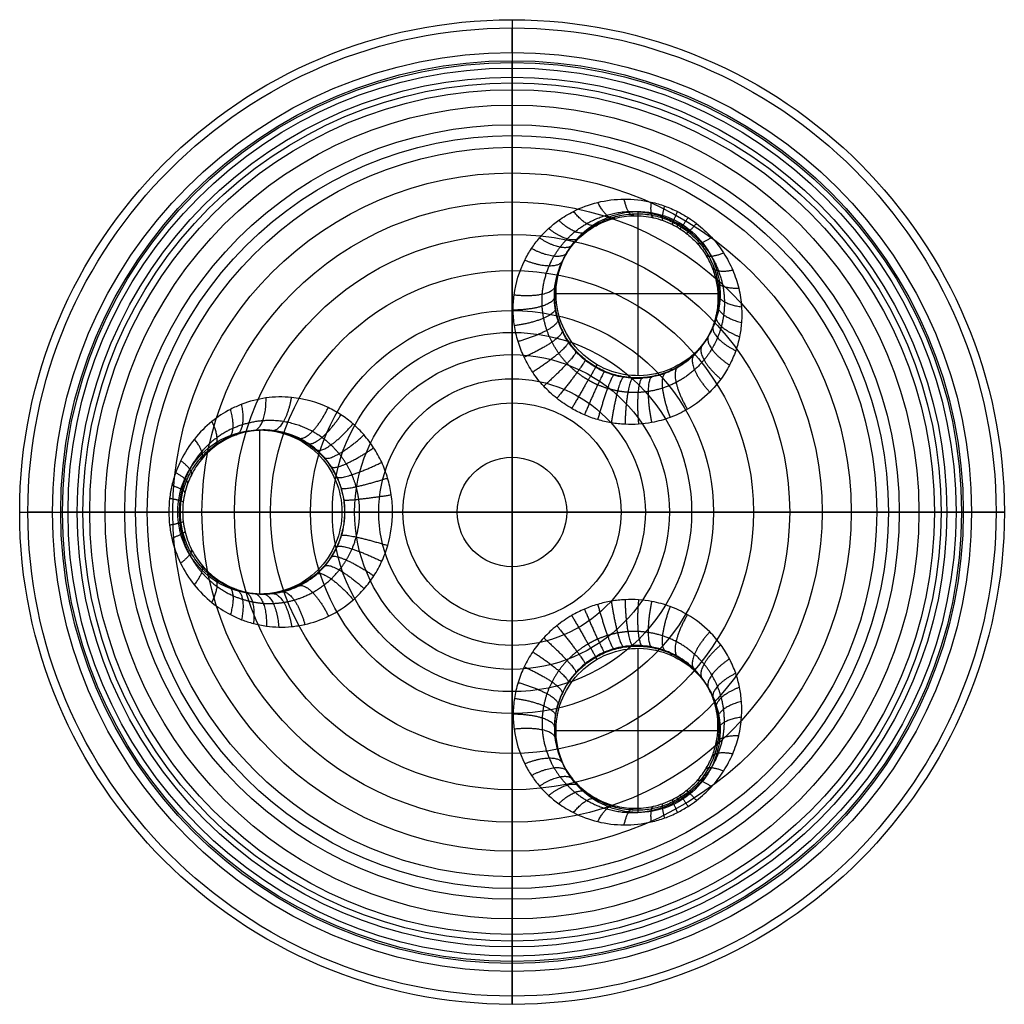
# Model space of a CAD drawing. Header units: millimetres. Extents: x 777 to 897, y -1860 to -1740.
import ezdxf

# ---------------------------------------------------------------- set-up
doc = ezdxf.new("R2010")
doc.units = ezdxf.units.MM
doc.header["$MEASUREMENT"] = 0
doc.layers.add('Default', color=7, linetype='Continuous', true_color=0x000000)

msp = doc.modelspace()

# ---------------------------------------------------------------- linework, layer by layer
at = {"layer": 'Default'}
for p, q in [((836.52, -1743.51, 90), (836.52, -1740.51, 90)), ((851.88, -1782.89), (851.88, -1762.89)), ((841.88, -1772.89), (861.88, -1772.89)), ((805.79, -1809.51), (805.79, -1789.51)), ((780.52, -1799.51, 90), (777.52, -1799.51, 90)), ((795.79, -1799.51), (815.79, -1799.51)), ((892.51, -1799.51, 90), (895.51, -1799.51, 90)), ((851.88, -1836.12), (851.88, -1816.12)), ((841.88, -1826.12), (861.88, -1826.12)), ((836.52, -1855.5, 90), (836.52, -1858.5, 90))]:
    msp.add_line(p, q, dxfattribs=at)
for centre, radius in [((836.52, -1799.51, 88.99), 60), ((836.52, -1799.51, 90), 59), ((836.52, -1799.51, 90), 56), ((836.52, -1799.51, 89.01), 55), ((836.52, -1799.51, 82.44), 54.78), ((836.52, -1799.51, 75.42), 54.11), ((836.52, -1799.51, 68.95), 53), ((836.52, -1799.51, 65.98), 52.3), ((836.52, -1799.51, 63.03), 51.47), ((836.52, -1799.51, 57.81), 49.59), ((836.52, -1799.51, 52.81), 47.19), ((836.52, -1799.51, 50.61), 45.88), ((836.52, -1799.51, 48.48), 44.45), ((836.52, -1799.51, 44.64), 41.33), ((836.52, -1799.51, 41.26), 37.79), ((836.52, -1799.51, 38.33), 33.84), ((836.52, -1799.51, 35.83), 29.43), ((836.52, -1799.51, 33.77), 24.55), ((836.52, -1799.51, 32.88), 21.89), ((836.52, -1799.51, 32.14), 19.18), ((836.52, -1799.51, 31.48), 16.25), ((836.52, -1799.51, 30.96), 13.3), ((836.52, -1799.51, 30.22), 6.67)]:
    msp.add_circle(centre, radius, dxfattribs=at)
at = {"layer": 'Default', "extrusion": (1, -4.59177e-41, -5.04871e-29)}
msp.add_arc((-1740.51, 89, 836.52), 1, 359.5854, 90, dxfattribs=at)
at = {"layer": 'Default', "extrusion": (1, -8.99491e-13, 1.36424e-12)}
msp.add_arc((-1743.51, 89, 836.52), 1, 90, 179.5788, dxfattribs=at)
at = {"layer": 'Default', "extrusion": (-1.27676e-15, 1, 1.20946e-15)}
msp.add_arc((-777.52, 89, -1799.51), 1, 359.5854, 90, dxfattribs=at)
at = {"layer": 'Default', "extrusion": (9.00593e-13, 1, 1.3654e-12)}
msp.add_arc((-780.52, 89, -1799.51), 1, 90, 179.5788, dxfattribs=at)
at = {"layer": 'Default', "extrusion": (8.99491e-13, 1, -1.36424e-12)}
msp.add_arc((-892.51, 89, -1799.51), 1, 0.4212, 90, dxfattribs=at)
at = {"layer": 'Default', "extrusion": (4.59177e-41, 1, 5.04871e-29)}
msp.add_arc((-895.51, 89, -1799.51), 1, 90, 180.4146, dxfattribs=at)
at = {"layer": 'Default', "extrusion": (1, -8.99491e-13, -1.36424e-12)}
msp.add_arc((-1855.5, 89, 836.52), 1, 0.4212, 90, dxfattribs=at)
at = {"layer": 'Default', "extrusion": (1, -4.59177e-41, 5.04871e-29)}
msp.add_arc((-1858.5, 89, 836.52), 1, 90, 180.4146, dxfattribs=at)
at = {"layer": 'Default'}
for points in [[(836.52, -1739.51, 88.99), (836.52, -1739.97, 25), (836.52, -1799.51, 25)], [(856.89, -1764.23), (856.74, -1764.49, 17.15), (856.59, -1764.75, 34.3)], [(843.22, -1767.89), (843.11, -1768.09, 13.41), (842.99, -1768.3, 26.83)], [(860.54, -1777.89), (860.43, -1778.09, 13.41), (860.31, -1778.3, 26.83)], [(846.88, -1781.55), (846.79, -1781.71, 10.62), (846.7, -1781.87, 21.25)], [(805.79, -1789.51), (806.02, -1789.51, 13.41), (806.26, -1789.51, 26.83)], [(776.52, -1799.51, 88.99), (776.78, -1799.51, 53.99), (794.7, -1799.51, 38.14)], [(795.79, -1799.51), (796.08, -1799.51, 17.15), (796.38, -1799.51, 34.3)], [(815.79, -1799.51), (815.97, -1799.51, 10.62), (816.16, -1799.51, 21.25)], [(821.96, -1799.51, 26.09), (828.73, -1799.51, 25), (836.52, -1799.51, 25)], [(836.52, -1859.5, 88.99), (836.52, -1859.04, 25), (836.52, -1799.51, 25)], [(896.51, -1799.51, 88.99), (896.05, -1799.51, 25), (836.52, -1799.51, 25)], [(805.79, -1809.51), (806.02, -1809.51, 13.41), (806.26, -1809.51, 26.83)], [(846.88, -1817.46), (846.79, -1817.3, 10.62), (846.7, -1817.14, 21.25)], [(860.54, -1821.12), (860.43, -1820.92, 13.41), (860.31, -1820.71, 26.83)], [(843.22, -1831.12), (843.11, -1830.92, 13.41), (842.99, -1830.71, 26.83)], [(856.89, -1834.78), (856.74, -1834.52, 17.15), (856.59, -1834.26, 34.3)]]:
    msp.add_open_spline(points, degree=2, dxfattribs=at)
for points, knots in [([(836.52, -1799.51, 30), (836.52, -1797.28, 30), (836.52, -1792.83, 30.14), (836.52, -1787.41, 30.72), (836.52, -1783.25, 31.46), (836.52, -1780.38, 32.1), (836.52, -1777.61, 32.86), (836.52, -1774.16, 34), (836.52, -1770.1, 35.71), (836.52, -1765.65, 38.22), (836.52, -1761.65, 41.18), (836.52, -1758.09, 44.59), (836.52, -1755.47, 47.8), (836.52, -1753.6, 50.59), (836.52, -1751.79, 53.66), (836.52, -1749.82, 57.78), (836.52, -1748.24, 62.23), (836.52, -1747.18, 65.97), (836.52, -1746.22, 70.09), (836.52, -1745.3, 75.57), (836.52, -1744.67, 82.27), (836.52, -1744.52, 86.82), (836.52, -1744.51, 89.01)], [987.750298, 987.750298, 987.750298, 987.750298, 994.422643, 1001.095254, 1004.094755, 1007.094257, 1009.903318, 1012.712378, 1018.014872, 1023.083656, 1028.011195, 1032.90078, 1037.857817, 1040.42002, 1042.982222, 1048.532577, 1054.082932, 1057.140667, 1060.198403, 1066.761086, 1073.811151, 1080.386995, 1080.386995, 1080.386995, 1080.386995]), ([(843.8, -1786.89, 26.09), (844.3, -1787.18, 26.09), (845.33, -1787.7, 26.12), (846.95, -1788.28, 26.22), (848.62, -1788.67, 26.38), (850.29, -1788.85, 26.61), (851.94, -1788.84, 26.89), (853.8, -1788.6, 27.29), (855.83, -1788.04, 27.82), (858.3, -1786.87, 28.66), (860.38, -1785.26, 29.62), (862.01, -1783.35, 30.64), (863.06, -1781.65, 31.51), (863.81, -1779.9, 32.35), (864.28, -1778.16, 33.17), (864.53, -1776.37, 33.98), (864.53, -1774.38, 34.84), (864.21, -1772.22, 35.72), (863.48, -1770.01, 36.56), (862.37, -1767.9, 37.26), (860.88, -1765.97, 37.79), (859.36, -1764.57, 38.05), (857.94, -1763.57, 38.14), (856.64, -1762.83, 38.14), (855.14, -1762.19, 38.02), (852.95, -1761.54, 37.72), (850.16, -1761.24, 37.07), (846.93, -1761.66, 35.99), (844.27, -1762.64, 34.85), (842.33, -1763.83, 33.86), (840.96, -1764.94, 33.07), (839.84, -1766.09, 32.34), (838.86, -1767.39, 31.62), (837.58, -1769.6, 30.5), (836.79, -1772.15, 29.44), (836.62, -1774.91, 28.48), (836.78, -1776.81, 27.89), (837.21, -1778.75, 27.37), (837.95, -1780.66, 26.92), (839, -1782.5, 26.56), (840.34, -1784.2, 26.29), (841.94, -1785.69, 26.13), (843.16, -1786.52, 26.09), (843.8, -1786.89, 26.09)], [0, 0, 0, 0, 1.826849, 3.646242, 5.461385, 7.265301, 9.050281, 10.819235, 13.423351, 16.048586, 20.053438, 22.515929, 24.92037, 27.201257, 29.325044, 31.417086, 33.704967, 36.407871, 39.090879, 41.769648, 44.455626, 47.149539, 48.49587, 50.095301, 51.953669, 53.809577, 57.524129, 61.231127, 64.938493, 67.44469, 69.349599, 71.281345, 73.224317, 75.189328, 80.427132, 82.538517, 84.699897, 86.914681, 89.161492, 91.446711, 93.755888, 96.074079, 98.407789, 98.407789, 98.407789, 98.407789]), ([(846.7, -1781.87, 21.25), (847.05, -1782.08, 21.25), (847.78, -1782.44, 21.27), (848.92, -1782.85, 21.37), (850.09, -1783.11, 21.54), (851.28, -1783.24, 21.78), (852.45, -1783.22, 22.08), (853.78, -1783.05, 22.5), (855.24, -1782.64, 23.07), (857.01, -1781.8, 23.96), (858.53, -1780.64, 24.99), (859.72, -1779.26, 26.09), (860.5, -1778.03, 27.03), (861.06, -1776.77, 27.95), (861.42, -1775.51, 28.84), (861.62, -1774.21, 29.73), (861.64, -1772.77, 30.67), (861.42, -1771.21, 31.64), (860.91, -1769.61, 32.56), (860.13, -1768.08, 33.34), (859.07, -1766.68, 33.92), (857.97, -1765.67, 34.21), (856.95, -1764.95, 34.31), (856.02, -1764.42, 34.31), (854.93, -1763.96, 34.18), (853.36, -1763.5, 33.84), (851.35, -1763.3, 33.13), (849.02, -1763.62, 31.94), (847.11, -1764.36, 30.69), (845.72, -1765.23, 29.6), (844.73, -1766.06, 28.74), (843.93, -1766.9, 27.94), (843.23, -1767.85, 27.15), (842.32, -1769.47, 25.94), (841.76, -1771.33, 24.79), (841.65, -1773.32, 23.77), (841.75, -1774.69, 23.15), (842.07, -1776.08, 22.59), (842.59, -1777.46, 22.11), (843.32, -1778.76, 21.73), (844.27, -1779.97, 21.45), (845.39, -1781.03, 21.28), (846.25, -1781.61, 21.25), (846.7, -1781.87, 21.25)], [0, 0, 0, 0, 1.826849, 3.646242, 5.461385, 7.265301, 9.050281, 10.819235, 13.423351, 16.048586, 20.053438, 22.515929, 24.92037, 27.201257, 29.325044, 31.417086, 33.704967, 36.407871, 39.090879, 41.769648, 44.455626, 47.149539, 48.49587, 50.095301, 51.953669, 53.809577, 57.524129, 61.231127, 64.938493, 67.44469, 69.349599, 71.281345, 73.224317, 75.189328, 80.427132, 82.538517, 84.699897, 86.914681, 89.161492, 91.446711, 93.755888, 96.074079, 98.407789, 98.407789, 98.407789, 98.407789]), ([(846.88, -1781.55), (848.02, -1782.21), (849.28, -1782.64), (851.88, -1782.98), (853.2, -1782.89), (855.74, -1782.21), (856.93, -1781.62), (859.01, -1780.03), (859.89, -1779.03), (860.54, -1777.89), (861.2, -1776.75), (861.63, -1775.5), (861.97, -1772.89), (861.88, -1771.57), (861.2, -1769.03), (860.62, -1767.84), (859.02, -1765.76), (858.02, -1764.89), (856.89, -1764.23), (855.75, -1763.57), (854.49, -1763.15), (851.89, -1762.8), (850.56, -1762.89), (848.03, -1763.57), (846.84, -1764.16), (844.75, -1765.76), (843.88, -1766.75), (843.22, -1767.89), (842.57, -1769.03), (842.14, -1770.28), (841.8, -1772.89), (841.88, -1774.21), (842.56, -1776.75), (843.15, -1777.94), (844.75, -1780.02), (845.75, -1780.9), (846.88, -1781.55)], [0, 0, 0, 0, 3.952616, 3.952616, 7.905222, 7.905222, 11.857763, 11.857763, 15.810295, 15.810295, 15.810295, 19.762827, 19.762827, 23.715369, 23.715369, 27.667975, 27.667975, 31.62059, 31.62059, 31.62059, 35.573206, 35.573206, 39.525812, 39.525812, 43.478354, 43.478354, 47.430885, 47.430885, 47.430885, 51.383417, 51.383417, 55.335959, 55.335959, 59.288565, 59.288565, 63.24118, 63.24118, 63.24118, 63.24118]), ([(821.96, -1799.51, 26.09), (821.96, -1798.8, 26.09), (821.85, -1797.4, 26.13), (821.41, -1795.36, 26.27), (820.68, -1793.43, 26.51), (819.7, -1791.66, 26.84), (818.52, -1790.09, 27.26), (817.17, -1788.74, 27.74), (815.7, -1787.63, 28.28), (813.26, -1786.26, 29.21), (810.14, -1785.41, 30.47), (806.53, -1785.49, 32.05), (804.05, -1786.14, 33.21), (801.84, -1787.13, 34.29), (799.82, -1788.44, 35.31), (797.73, -1790.53, 36.42), (796.33, -1792.73, 37.21), (795.5, -1794.7, 37.67), (795.04, -1796.25, 37.94), (794.76, -1797.86, 38.1), (794.7, -1798.96, 38.14), (794.7, -1799.51, 38.14)], [0, 0, 0, 0, 2.222991, 4.4316, 6.631536, 8.814212, 10.961264, 13.078058, 15.155125, 17.181503, 22.650082, 26.382402, 30.059143, 31.861991, 35.064291, 38.587577, 42.118148, 43.888294, 45.65946, 47.426075, 49.203887, 49.203887, 49.203887, 49.203887]), ([(815.79, -1799.51), (815.79, -1798.19), (815.53, -1796.89), (814.52, -1794.46), (813.79, -1793.36), (811.93, -1791.51), (810.83, -1790.77), (808.4, -1789.76), (807.1, -1789.51), (805.79, -1789.51), (804.47, -1789.51), (803.17, -1789.76), (800.75, -1790.77), (799.64, -1791.51), (797.79, -1793.36), (797.05, -1794.46), (796.04, -1796.89), (795.79, -1798.19), (795.79, -1799.51), (795.79, -1800.82), (796.04, -1802.12), (797.05, -1804.55), (797.79, -1805.65), (799.64, -1807.51), (800.75, -1808.24), (803.17, -1809.25), (804.47, -1809.51), (805.79, -1809.51), (807.1, -1809.51), (808.4, -1809.25), (810.83, -1808.24), (811.93, -1807.51), (813.79, -1805.65), (814.52, -1804.55), (815.53, -1802.12), (815.79, -1800.82), (815.79, -1799.51)], [0, 0, 0, 0, 3.952615, 3.952615, 7.905221, 7.905221, 11.857762, 11.857762, 15.810294, 15.810294, 15.810294, 19.762826, 19.762826, 23.715368, 23.715368, 27.667974, 27.667974, 31.620589, 31.620589, 31.620589, 35.573205, 35.573205, 39.525811, 39.525811, 43.478353, 43.478353, 47.430884, 47.430884, 47.430884, 51.383416, 51.383416, 55.335958, 55.335958, 59.288564, 59.288564, 63.24118, 63.24118, 63.24118, 63.24118]), ([(816.16, -1799.51, 21.25), (816.16, -1799.01, 21.25), (816.09, -1798.03, 21.28), (815.76, -1796.59, 21.43), (815.24, -1795.23, 21.69), (814.54, -1793.97, 22.03), (813.69, -1792.86, 22.47), (812.72, -1791.89, 22.98), (811.66, -1791.1, 23.56), (809.91, -1790.1, 24.55), (807.65, -1789.47, 25.91), (805.02, -1789.5, 27.63), (803.21, -1789.94, 28.9), (801.6, -1790.64, 30.07), (800.13, -1791.57, 31.19), (798.6, -1793.06, 32.42), (797.57, -1794.64, 33.28), (796.97, -1796.05, 33.8), (796.64, -1797.16, 34.08), (796.43, -1798.32, 34.26), (796.38, -1799.11, 34.3), (796.38, -1799.51, 34.3)], [0, 0, 0, 0, 2.222991, 4.4316, 6.631536, 8.814212, 10.961264, 13.078058, 15.155125, 17.181503, 22.650082, 26.382402, 30.059143, 31.861991, 35.064291, 38.587577, 42.118148, 43.888294, 45.65946, 47.426075, 49.203887, 49.203887, 49.203887, 49.203887]), ([(836.52, -1799.51, 30), (834.29, -1799.51, 30), (829.85, -1799.51, 30.14), (824.42, -1799.51, 30.72), (820.26, -1799.51, 31.46), (817.4, -1799.51, 32.1), (814.63, -1799.51, 32.86), (811.17, -1799.51, 34), (807.11, -1799.51, 35.71), (802.66, -1799.51, 38.22), (798.67, -1799.51, 41.18), (795.1, -1799.51, 44.59), (792.49, -1799.51, 47.8), (790.61, -1799.51, 50.59), (788.8, -1799.51, 53.66), (786.84, -1799.51, 57.78), (785.25, -1799.51, 62.23), (784.2, -1799.51, 65.97), (783.23, -1799.51, 70.09), (782.31, -1799.51, 75.57), (781.68, -1799.51, 82.27), (781.54, -1799.51, 86.82), (781.52, -1799.51, 89.01)], [987.750298, 987.750298, 987.750298, 987.750298, 994.422643, 1001.095254, 1004.094755, 1007.094257, 1009.903318, 1012.712378, 1018.014872, 1023.083656, 1028.011195, 1032.90078, 1037.857817, 1040.42002, 1042.982222, 1048.532577, 1054.082932, 1057.140667, 1060.198403, 1066.761086, 1073.811151, 1080.386995, 1080.386995, 1080.386995, 1080.386995]), ([(794.7, -1799.51, 38.14), (794.7, -1800.04, 38.14), (794.76, -1801.12, 38.1), (795.12, -1803.26, 37.89), (796.03, -1805.8, 37.37), (797.71, -1808.45, 36.44), (799.8, -1810.55, 35.32), (801.82, -1811.87, 34.3), (803.56, -1812.66, 33.45), (805.03, -1813.13, 32.75), (806.55, -1813.43, 32.06), (808.12, -1813.56, 31.36), (809.68, -1813.5, 30.69), (811.74, -1813.17, 29.83), (814.35, -1812.26, 28.79), (816.77, -1810.67, 27.88), (818.55, -1808.88, 27.24), (819.73, -1807.31, 26.84), (820.7, -1805.53, 26.51), (821.66, -1802.97, 26.19), (821.96, -1800.89, 26.09), (821.96, -1799.51, 26.09)], [0, 0, 0, 0, 1.73357, 3.500267, 7.041624, 10.57205, 14.095446, 17.319484, 19.12208, 20.947099, 22.90284, 24.694598, 26.577554, 28.4956, 32.072546, 36.178425, 38.295918, 40.443796, 42.627283, 44.827377, 49.203886, 49.203886, 49.203886, 49.203886]), ([(796.38, -1799.51, 34.3), (796.38, -1799.89, 34.3), (796.43, -1800.67, 34.27), (796.7, -1802.21, 34.03), (797.35, -1804.03, 33.46), (798.58, -1805.93, 32.43), (800.11, -1807.43, 31.21), (801.59, -1808.36, 30.08), (802.86, -1808.92, 29.16), (803.93, -1809.25, 28.39), (805.04, -1809.45, 27.63), (806.17, -1809.53, 26.87), (807.31, -1809.47, 26.14), (808.8, -1809.22, 25.21), (810.69, -1808.55, 24.1), (812.44, -1807.4, 23.13), (813.72, -1806.13, 22.46), (814.56, -1805.01, 22.02), (815.26, -1803.75, 21.68), (815.95, -1801.94, 21.35), (816.16, -1800.48, 21.25), (816.16, -1799.51, 21.25)], [0, 0, 0, 0, 1.73357, 3.500267, 7.041624, 10.57205, 14.095446, 17.319485, 19.12208, 20.9471, 22.90284, 24.694599, 26.577554, 28.4956, 32.072547, 36.178425, 38.295919, 40.443797, 42.627284, 44.827378, 49.203886, 49.203886, 49.203886, 49.203886]), ([(836.52, -1799.51, 30), (836.52, -1801.73, 30), (836.52, -1806.18, 30.14), (836.52, -1811.6, 30.72), (836.52, -1815.76, 31.46), (836.52, -1818.63, 32.1), (836.52, -1821.4, 32.86), (836.52, -1824.86, 34), (836.52, -1828.91, 35.71), (836.52, -1833.36, 38.22), (836.52, -1837.36, 41.18), (836.52, -1840.92, 44.59), (836.52, -1843.54, 47.8), (836.52, -1845.41, 50.59), (836.52, -1847.22, 53.66), (836.52, -1849.19, 57.78), (836.52, -1850.77, 62.23), (836.52, -1851.83, 65.97), (836.52, -1852.79, 70.09), (836.52, -1853.71, 75.57), (836.52, -1854.34, 82.27), (836.52, -1854.49, 86.82), (836.52, -1854.5, 89.01)], [987.750298, 987.750298, 987.750298, 987.750298, 994.422643, 1001.095254, 1004.094755, 1007.094257, 1009.903318, 1012.712378, 1018.014872, 1023.083656, 1028.011195, 1032.90078, 1037.857817, 1040.42002, 1042.982222, 1048.532577, 1054.082932, 1057.140667, 1060.198403, 1066.761086, 1073.811151, 1080.386995, 1080.386995, 1080.386995, 1080.386995]), ([(836.52, -1799.51, 30), (838.74, -1799.51, 30), (843.19, -1799.51, 30.14), (848.61, -1799.51, 30.72), (852.77, -1799.51, 31.46), (855.64, -1799.51, 32.1), (858.41, -1799.51, 32.86), (861.87, -1799.51, 34), (865.92, -1799.51, 35.71), (870.37, -1799.51, 38.22), (874.37, -1799.51, 41.18), (877.94, -1799.51, 44.59), (880.55, -1799.51, 47.8), (882.42, -1799.51, 50.59), (884.23, -1799.51, 53.66), (886.2, -1799.51, 57.78), (887.79, -1799.51, 62.23), (888.84, -1799.51, 65.97), (889.81, -1799.51, 70.09), (890.73, -1799.51, 75.57), (891.35, -1799.51, 82.27), (891.5, -1799.51, 86.82), (891.51, -1799.51, 89.01)], [987.750298, 987.750298, 987.750298, 987.750298, 994.422643, 1001.095254, 1004.094755, 1007.094257, 1009.903318, 1012.712378, 1018.014872, 1023.083656, 1028.011195, 1032.90078, 1037.857817, 1040.42002, 1042.982222, 1048.532577, 1054.082932, 1057.140667, 1060.198403, 1066.761086, 1073.811151, 1080.386995, 1080.386995, 1080.386995, 1080.386995]), ([(843.8, -1812.12, 26.09), (844.3, -1811.83, 26.09), (845.33, -1811.31, 26.12), (846.95, -1810.73, 26.22), (848.62, -1810.34, 26.38), (850.29, -1810.16, 26.61), (851.94, -1810.18, 26.89), (853.8, -1810.41, 27.29), (855.83, -1810.97, 27.82), (858.3, -1812.14, 28.66), (860.38, -1813.75, 29.62), (862.01, -1815.66, 30.64), (863.06, -1817.36, 31.51), (863.81, -1819.11, 32.35), (864.28, -1820.85, 33.17), (864.53, -1822.64, 33.98), (864.53, -1824.63, 34.84), (864.21, -1826.79, 35.72), (863.48, -1829, 36.56), (862.37, -1831.11, 37.26), (860.88, -1833.04, 37.79), (859.36, -1834.44, 38.05), (857.94, -1835.44, 38.14), (856.64, -1836.18, 38.14), (855.14, -1836.83, 38.02), (852.95, -1837.47, 37.72), (850.16, -1837.77, 37.07), (846.93, -1837.35, 35.99), (844.27, -1836.37, 34.85), (842.33, -1835.18, 33.86), (840.96, -1834.07, 33.07), (839.84, -1832.92, 32.34), (838.86, -1831.62, 31.62), (837.58, -1829.41, 30.5), (836.79, -1826.86, 29.44), (836.62, -1824.1, 28.48), (836.78, -1822.2, 27.89), (837.21, -1820.26, 27.37), (837.95, -1818.35, 26.92), (839, -1816.51, 26.56), (840.34, -1814.82, 26.29), (841.94, -1813.32, 26.13), (843.16, -1812.49, 26.09), (843.8, -1812.12, 26.09)], [0, 0, 0, 0, 1.826849, 3.646241, 5.461382, 7.265297, 9.050275, 10.819229, 13.423346, 16.048582, 20.053437, 22.515929, 24.920372, 27.20126, 29.325049, 31.417094, 33.704976, 36.407879, 39.090885, 41.769653, 44.45563, 47.149542, 48.495873, 50.095303, 51.953671, 53.809579, 57.524131, 61.23113, 64.938495, 67.444692, 69.349601, 71.281348, 73.22432, 75.189331, 80.427135, 82.538521, 84.6999, 86.914685, 89.161496, 91.446715, 93.755893, 96.074084, 98.407794, 98.407794, 98.407794, 98.407794]), ([(846.7, -1817.14, 21.25), (847.05, -1816.93, 21.25), (847.78, -1816.57, 21.27), (848.92, -1816.16, 21.37), (850.09, -1815.9, 21.54), (851.28, -1815.77, 21.78), (852.45, -1815.79, 22.08), (853.78, -1815.97, 22.5), (855.24, -1816.37, 23.07), (857.01, -1817.21, 23.96), (858.53, -1818.37, 24.99), (859.72, -1819.75, 26.09), (860.5, -1820.98, 27.03), (861.06, -1822.24, 27.95), (861.42, -1823.5, 28.84), (861.62, -1824.8, 29.73), (861.64, -1826.24, 30.67), (861.42, -1827.8, 31.64), (860.91, -1829.4, 32.56), (860.13, -1830.93, 33.34), (859.07, -1832.33, 33.92), (857.97, -1833.34, 34.21), (856.95, -1834.06, 34.31), (856.02, -1834.59, 34.31), (854.93, -1835.05, 34.18), (853.36, -1835.51, 33.84), (851.35, -1835.71, 33.13), (849.02, -1835.39, 31.94), (847.11, -1834.65, 30.69), (845.72, -1833.78, 29.6), (844.73, -1832.95, 28.74), (843.93, -1832.11, 27.94), (843.23, -1831.16, 27.15), (842.32, -1829.54, 25.94), (841.76, -1827.68, 24.79), (841.65, -1825.69, 23.77), (841.75, -1824.32, 23.15), (842.07, -1822.93, 22.59), (842.59, -1821.56, 22.11), (843.32, -1820.25, 21.73), (844.27, -1819.04, 21.45), (845.39, -1817.98, 21.28), (846.25, -1817.4, 21.25), (846.7, -1817.14, 21.25)], [0, 0, 0, 0, 1.826849, 3.646241, 5.461382, 7.265297, 9.050275, 10.819229, 13.423346, 16.048582, 20.053437, 22.515929, 24.920372, 27.20126, 29.325049, 31.417094, 33.704976, 36.407879, 39.090885, 41.769653, 44.45563, 47.149542, 48.495873, 50.095303, 51.953671, 53.809579, 57.524131, 61.23113, 64.938495, 67.444692, 69.349601, 71.281348, 73.22432, 75.189331, 80.427135, 82.538521, 84.6999, 86.914685, 89.161496, 91.446715, 93.755893, 96.074084, 98.407794, 98.407794, 98.407794, 98.407794]), ([(846.88, -1817.46), (845.75, -1818.11), (844.75, -1818.99), (843.15, -1821.07), (842.56, -1822.26), (841.88, -1824.8), (841.8, -1826.12), (842.14, -1828.73), (842.57, -1829.98), (843.22, -1831.12), (843.88, -1832.26), (844.75, -1833.25), (846.84, -1834.85), (848.03, -1835.44), (850.56, -1836.12), (851.89, -1836.21), (854.49, -1835.86), (855.75, -1835.44), (856.89, -1834.78), (858.02, -1834.12), (859.02, -1833.25), (860.62, -1831.17), (861.2, -1829.98), (861.88, -1827.44), (861.97, -1826.12), (861.63, -1823.51), (861.2, -1822.26), (860.54, -1821.12), (859.89, -1819.98), (859.01, -1818.99), (856.93, -1817.39), (855.74, -1816.8), (853.2, -1816.12), (851.88, -1816.03), (849.28, -1816.38), (848.02, -1816.8), (846.88, -1817.46)], [0, 0, 0, 0, 3.952616, 3.952616, 7.905222, 7.905222, 11.857763, 11.857763, 15.810295, 15.810295, 15.810295, 19.762827, 19.762827, 23.715368, 23.715368, 27.667974, 27.667974, 31.62059, 31.62059, 31.62059, 35.573205, 35.573205, 39.525811, 39.525811, 43.478353, 43.478353, 47.430885, 47.430885, 47.430885, 51.383417, 51.383417, 55.335958, 55.335958, 59.288564, 59.288564, 63.24118, 63.24118, 63.24118, 63.24118])]:
    msp.add_open_spline(points, degree=3, knots=knots, dxfattribs=at)
for points, weights in [([(851.36, -1763.39, 33.07), (850.64, -1763.45, 35.55), (850.18, -1761.37, 37.02)], [1, 0.888518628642, 1]), ([(849.05, -1763.7, 31.9), (848.09, -1763.99, 34.57), (846.97, -1761.77, 35.96)], [1, 0.868949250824, 1]), ([(853.75, -1763.64, 33.91), (853.35, -1763.59, 36.27), (853.49, -1761.74, 37.78)], [1, 0.901931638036, 1]), ([(854.93, -1763.98, 34.16), (854.68, -1763.94, 36.48), (855.13, -1762.22, 38.01)], [1, 0.905908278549, 1]), ([(846.92, -1764.52, 30.52), (845.83, -1765.14, 33.43), (844.01, -1762.87, 34.7)], [1, 0.844581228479, 1]), ([(856.06, -1764.47, 34.29), (855.97, -1764.47, 36.6), (856.7, -1762.9, 38.12)], [1, 0.907910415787, 1]), ([(856.99, -1764.99, 34.29), (857.02, -1765.06, 36.6), (857.99, -1763.63, 38.13)], [1, 0.907997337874, 1]), ([(844.75, -1766.07, 28.74), (843.68, -1767.11, 32.02), (840.99, -1764.96, 33.07)], [1, 0.811268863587, 1]), ([(845.64, -1765.33, 29.52), (844.53, -1766.19, 32.63), (842.22, -1763.96, 33.78)], [1, 0.826092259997, 1]), ([(857.72, -1765.51, 34.22), (857.84, -1765.65, 36.54), (859.01, -1764.34, 38.06)], [1, 0.9068946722, 1]), ([(843.95, -1766.92, 27.95), (842.95, -1768.13, 31.41), (839.87, -1766.11, 32.35)], [1, 0.795786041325, 1]), ([(859.03, -1766.72, 33.88), (859.28, -1767.06, 36.24), (860.83, -1766.02, 37.75)], [1, 0.9015466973, 1]), ([(843.25, -1767.86, 27.16), (842.37, -1769.24, 30.82), (838.89, -1767.4, 31.62)], [1, 0.779979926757, 1]), ([(860.08, -1768.1, 33.31), (860.39, -1768.67, 35.75), (862.3, -1767.93, 37.23)], [1, 0.892331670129, 1]), ([(842.67, -1768.9, 26.38), (841.93, -1770.4, 30.26), (838.07, -1768.83, 30.91)], [1, 0.764000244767, 1]), ([(860.87, -1769.62, 32.54), (861.16, -1770.43, 35.1), (863.41, -1770.03, 36.54)], [1, 0.879741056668, 1]), ([(841.75, -1771.99, 24.47), (841.51, -1773.6, 28.95), (836.78, -1773.07, 29.13)], [1, 0.723420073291, 1]), ([(861.37, -1771.21, 31.63), (861.57, -1772.26, 34.34), (864.14, -1772.23, 35.71)], [1, 0.864244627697, 1]), ([(841.68, -1773.31, 23.79), (841.64, -1774.86, 28.52), (836.67, -1774.9, 28.5)], [1, 0.708733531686, 1]), ([(861.61, -1772.86, 30.61), (861.64, -1774.1, 33.5), (864.49, -1774.5, 34.78)], [1, 0.846246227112, 1]), ([(841.79, -1774.68, 23.16), (841.94, -1776.1, 28.13), (836.82, -1776.8, 27.91)], [1, 0.695174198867, 1]), ([(861.58, -1774.25, 29.7), (861.44, -1775.62, 32.77), (864.49, -1776.42, 33.95)], [1, 0.829537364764, 1]), ([(861.39, -1775.5, 28.85), (861.06, -1776.94, 32.1), (864.25, -1778.14, 33.17)], [1, 0.813376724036, 1]), ([(842.1, -1776.07, 22.61), (842.39, -1777.3, 27.8), (837.26, -1778.73, 27.39)], [1, 0.683113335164, 1]), ([(861.04, -1776.73, 27.98), (860.49, -1778.2, 31.43), (863.78, -1779.85, 32.37)], [1, 0.796391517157, 1]), ([(842.62, -1777.43, 22.13), (843, -1778.43, 27.52), (838, -1780.64, 26.94)], [1, 0.672995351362, 1]), ([(860.48, -1777.99, 27.05), (859.71, -1779.44, 30.75), (863.03, -1781.6, 31.53)], [1, 0.777834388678, 1]), ([(843.35, -1778.74, 21.75), (843.74, -1779.47, 27.3), (839.04, -1782.47, 26.57)], [1, 0.665020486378, 1]), ([(859.7, -1779.23, 26.11), (858.71, -1780.58, 30.07), (861.98, -1783.31, 30.65)], [1, 0.758337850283, 1]), ([(844.29, -1779.94, 21.47), (844.6, -1780.42, 27.14), (840.38, -1784.16, 26.31)], [1, 0.659351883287, 1]), ([(858.71, -1780.37, 25.19), (857.53, -1781.56, 29.43), (860.62, -1784.89, 29.8)], [1, 0.738930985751, 1]), ([(845.42, -1781, 21.3), (845.58, -1781.25, 27.05), (841.98, -1785.65, 26.15)], [1, 0.656001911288, 1]), ([(846.7, -1781.87, 21.25), (846.65, -1781.96, 27.01), (843.8, -1786.89, 26.09)], [1, 0.654891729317, 1]), ([(856.72, -1781.89, 23.84), (855.4, -1782.71, 28.55), (857.89, -1786.99, 28.55)], [1, 0.709929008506, 1]), ([(847.79, -1782.42, 21.28), (847.54, -1782.42, 27.03), (845.35, -1787.67, 26.13)], [1, 0.65557092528, 1]), ([(848.93, -1782.82, 21.38), (848.47, -1782.79, 27.09), (846.96, -1788.25, 26.23)], [1, 0.657617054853, 1]), ([(850.1, -1783.09, 21.56), (849.44, -1783.08, 27.19), (848.62, -1788.63, 26.39)], [1, 0.661068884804, 1]), ([(853.6, -1783.05, 22.45), (852.43, -1783.35, 27.71), (853.54, -1788.6, 27.24)], [1, 0.679846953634, 1]), ([(855.21, -1782.6, 23.09), (853.91, -1783.15, 28.09), (855.8, -1787.98, 27.84)], [1, 0.693515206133, 1]), ([(851.28, -1783.21, 21.79), (850.42, -1783.26, 27.33), (850.29, -1788.82, 26.62)], [1, 0.665945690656, 1]), ([(852.45, -1783.2, 22.09), (851.42, -1783.35, 27.5), (851.94, -1788.8, 26.9)], [1, 0.672218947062, 1]), ([(807.29, -1789.56, 26.16), (808.95, -1789.73, 30.1), (809.65, -1785.54, 30.7)], [1, 0.759415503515, 1]), ([(802.87, -1790.11, 29.15), (804.24, -1789.63, 32.34), (803.58, -1786.38, 33.45)], [1, 0.819126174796, 1]), ([(805.02, -1789.58, 27.64), (806.61, -1789.39, 31.18), (806.54, -1785.61, 32.07)], [1, 0.789748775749, 1]), ([(801.87, -1790.54, 29.88), (803.09, -1789.96, 32.91), (802.21, -1787, 34.11)], [1, 0.832875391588, 1]), ([(810.53, -1790.49, 24.2), (811.99, -1791.15, 28.78), (814.12, -1786.79, 28.88)], [1, 0.717711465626, 1]), ([(811.64, -1791.11, 23.57), (812.93, -1791.9, 28.39), (815.67, -1787.66, 28.3)], [1, 0.704073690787, 1]), ([(800.22, -1791.59, 31.13), (801.15, -1790.91, 33.93), (799.95, -1788.47, 35.26)], [1, 0.855564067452, 1]), ([(812.7, -1791.91, 23), (813.79, -1792.77, 28.03), (817.13, -1788.77, 27.75)], [1, 0.691544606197, 1]), ([(813.67, -1792.87, 22.48), (814.53, -1793.74, 27.73), (818.48, -1790.12, 27.27)], [1, 0.680519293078, 1]), ([(798.66, -1793.11, 32.38), (799.26, -1792.44, 34.97), (797.81, -1790.61, 36.39)], [1, 0.877038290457, 1]), ([(814.51, -1793.99, 22.05), (815.14, -1794.79, 27.48), (819.66, -1791.68, 26.86)], [1, 0.671306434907, 1]), ([(797.44, -1795, 33.39), (797.75, -1794.46, 35.82), (796.14, -1793.24, 37.31)], [1, 0.893730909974, 1]), ([(815.21, -1795.24, 21.7), (815.63, -1795.91, 27.28), (820.63, -1793.45, 26.53)], [1, 0.664065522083, 1]), ([(796.99, -1796.06, 33.78), (797.19, -1795.63, 36.16), (795.53, -1794.71, 37.66)], [1, 0.899909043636, 1]), ([(796.66, -1797.17, 34.07), (796.77, -1796.87, 36.4), (795.07, -1796.26, 37.92)], [1, 0.904442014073, 1]), ([(815.73, -1796.6, 21.45), (815.98, -1797.08, 27.13), (821.36, -1795.37, 26.29)], [1, 0.65893439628, 1]), ([(816.05, -1798.03, 21.3), (816.19, -1798.28, 27.04), (821.8, -1797.41, 26.14)], [1, 0.65589867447, 1]), ([(796.45, -1798.32, 34.24), (796.51, -1798.17, 36.56), (794.79, -1797.86, 38.08)], [1, 0.907208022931, 1]), ([(796.38, -1799.51, 34.3), (796.42, -1799.51, 36.61), (794.7, -1799.51, 38.14)], [1, 0.90814671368, 1]), ([(821.96, -1799.51, 26.09), (816.26, -1799.51, 27.01), (816.16, -1799.51, 21.25)], [1, 0.654891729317, 1]), ([(816.16, -1799.51, 21.25), (816.26, -1799.51, 27.01), (821.96, -1799.51, 26.09)], [1, 0.654891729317, 1]), ([(796.45, -1800.66, 34.25), (796.51, -1800.81, 36.56), (794.79, -1801.11, 38.08)], [1, 0.907253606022, 1]), ([(796.65, -1801.81, 34.07), (796.76, -1802.1, 36.41), (795.06, -1802.71, 37.93)], [1, 0.904533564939, 1]), ([(815.74, -1802.38, 21.45), (815.98, -1801.9, 27.13), (821.37, -1803.59, 26.29)], [1, 0.658833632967, 1]), ([(797.43, -1803.99, 33.4), (797.74, -1804.52, 35.83), (796.13, -1805.74, 37.32)], [1, 0.89390396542, 1]), ([(815.23, -1803.74, 21.7), (815.64, -1803.07, 27.27), (820.65, -1805.52, 26.52)], [1, 0.663911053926, 1]), ([(798.64, -1805.87, 32.39), (799.24, -1806.54, 34.98), (797.79, -1808.37, 36.4)], [1, 0.877279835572, 1]), ([(814.53, -1804.99, 22.04), (815.15, -1804.19, 27.47), (819.69, -1807.29, 26.85)], [1, 0.671100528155, 1]), ([(812.72, -1807.08, 22.98), (813.81, -1806.22, 28.02), (817.17, -1810.21, 27.74)], [1, 0.691246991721, 1]), ([(813.69, -1806.11, 22.47), (814.54, -1805.24, 27.72), (818.51, -1808.86, 27.26)], [1, 0.680266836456, 1]), ([(800.2, -1807.41, 31.15), (801.13, -1808.09, 33.94), (799.92, -1810.52, 35.27)], [1, 0.855858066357, 1]), ([(801.86, -1808.46, 29.89), (803.08, -1809.04, 32.92), (802.19, -1812.01, 34.12)], [1, 0.833042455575, 1]), ([(802.86, -1808.9, 29.16), (804.22, -1809.38, 32.34), (803.56, -1812.63, 33.45)], [1, 0.81930243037, 1]), ([(803.91, -1809.22, 28.41), (805.4, -1809.57, 31.76), (805.01, -1813.09, 32.77)], [1, 0.804888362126, 1]), ([(805.07, -1809.43, 27.61), (806.66, -1809.62, 31.16), (806.6, -1813.41, 32.04)], [1, 0.789086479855, 1]), ([(806.16, -1809.5, 26.89), (807.8, -1809.52, 30.63), (808.09, -1813.52, 31.37)], [1, 0.774483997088, 1]), ([(807.3, -1809.45, 26.15), (808.97, -1809.28, 30.1), (809.67, -1813.46, 30.69)], [1, 0.759224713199, 1]), ([(808.46, -1809.25, 25.43), (810.1, -1808.89, 29.6), (811.27, -1813.21, 30.02)], [1, 0.74400746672, 1]), ([(810.56, -1808.51, 24.19), (812.01, -1807.85, 28.77), (814.16, -1812.2, 28.87)], [1, 0.71735962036, 1]), ([(848.62, -1810.38, 26.39), (849.44, -1815.93, 27.19), (850.1, -1815.92, 21.56)], [1, 0.661068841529, 1]), ([(850.29, -1810.19, 26.62), (850.42, -1815.75, 27.33), (851.28, -1815.8, 21.79)], [1, 0.665945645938, 1]), ([(851.94, -1810.21, 26.9), (851.42, -1815.66, 27.5), (852.45, -1815.81, 22.09)], [1, 0.672218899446, 1]), ([(853.54, -1810.41, 27.24), (852.43, -1815.66, 27.71), (853.6, -1815.96, 22.45)], [1, 0.679846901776, 1]), ([(845.35, -1811.34, 26.13), (847.54, -1816.59, 27.03), (847.79, -1816.59, 21.28)], [1, 0.655570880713, 1]), ([(846.96, -1810.76, 26.23), (848.47, -1816.22, 27.09), (848.93, -1816.19, 21.38)], [1, 0.657617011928, 1]), ([(855.8, -1811.03, 27.84), (853.91, -1815.86, 28.09), (855.21, -1816.41, 23.09)], [1, 0.693515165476, 1]), ([(843.8, -1812.12, 26.09), (846.65, -1817.05, 27.01), (846.7, -1817.14, 21.25)], [1, 0.65489168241, 1]), ([(857.89, -1812.02, 28.55), (855.4, -1816.3, 28.55), (856.72, -1817.12, 23.84)], [1, 0.709928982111, 1]), ([(841.98, -1813.36, 26.15), (845.58, -1817.76, 27.05), (845.42, -1818.01, 21.3)], [1, 0.656001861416, 1]), ([(860.62, -1814.12, 29.8), (857.53, -1817.45, 29.43), (858.71, -1818.64, 25.19)], [1, 0.738930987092, 1]), ([(840.38, -1814.85, 26.31), (844.6, -1818.59, 27.14), (844.29, -1819.07, 21.47)], [1, 0.659351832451, 1]), ([(839.04, -1816.54, 26.57), (843.74, -1819.54, 27.3), (843.35, -1820.27, 21.75)], [1, 0.665020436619, 1]), ([(861.98, -1815.7, 30.65), (858.71, -1818.43, 30.07), (859.7, -1819.78, 26.11)], [1, 0.758337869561, 1]), ([(863.03, -1817.42, 31.53), (859.71, -1819.57, 30.75), (860.48, -1821.02, 27.05)], [1, 0.777834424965, 1]), ([(838, -1818.37, 26.94), (843, -1820.58, 27.52), (842.62, -1821.58, 22.13)], [1, 0.672995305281, 1]), ([(837.26, -1820.28, 27.39), (842.39, -1821.71, 27.8), (842.1, -1822.94, 22.61)], [1, 0.683113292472, 1]), ([(863.78, -1819.16, 32.37), (860.49, -1820.81, 31.43), (861.04, -1822.28, 27.98)], [1, 0.796391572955, 1]), ([(864.25, -1820.87, 33.17), (861.06, -1822.07, 32.1), (861.39, -1823.51, 28.85)], [1, 0.813376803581, 1]), ([(836.82, -1822.21, 27.91), (841.94, -1822.91, 28.13), (841.79, -1824.33, 23.16)], [1, 0.695174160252, 1]), ([(864.49, -1822.59, 33.95), (861.44, -1823.39, 32.77), (861.58, -1824.76, 29.7)], [1, 0.829537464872, 1]), ([(836.67, -1824.11, 28.5), (841.64, -1824.15, 28.52), (841.68, -1825.7, 23.79)], [1, 0.708733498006, 1]), ([(864.49, -1824.51, 34.78), (861.64, -1824.91, 33.5), (861.61, -1826.15, 30.61)], [1, 0.846246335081, 1]), ([(836.78, -1825.94, 29.13), (841.51, -1825.41, 28.95), (841.75, -1827.02, 24.47)], [1, 0.723420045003, 1]), ([(864.14, -1826.78, 35.71), (861.57, -1826.75, 34.34), (861.37, -1827.8, 31.63)], [1, 0.864244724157, 1]), ([(838.07, -1830.18, 30.91), (841.93, -1828.61, 30.26), (842.67, -1830.11, 26.38)], [1, 0.764000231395, 1]), ([(863.41, -1828.99, 36.54), (861.16, -1828.58, 35.1), (860.87, -1829.39, 32.54)], [1, 0.879741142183, 1]), ([(838.89, -1831.61, 31.62), (842.37, -1829.77, 30.82), (843.25, -1831.15, 27.16)], [1, 0.779979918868, 1]), ([(862.3, -1831.08, 37.23), (860.39, -1830.34, 35.75), (860.08, -1830.91, 33.31)], [1, 0.892331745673, 1]), ([(839.87, -1832.9, 32.35), (842.95, -1830.88, 31.41), (843.95, -1832.09, 27.95)], [1, 0.795786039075, 1]), ([(860.83, -1832.99, 37.75), (859.28, -1831.96, 36.24), (859.03, -1832.29, 33.88)], [1, 0.901546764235, 1]), ([(840.99, -1834.05, 33.07), (843.68, -1831.9, 32.02), (844.75, -1832.94, 28.74)], [1, 0.811268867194, 1]), ([(842.22, -1835.05, 33.78), (844.53, -1832.82, 32.63), (845.64, -1833.68, 29.52)], [1, 0.8260922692, 1]), ([(859.01, -1834.67, 38.06), (857.84, -1833.36, 36.54), (857.72, -1833.5, 34.22)], [1, 0.906894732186, 1]), ([(844.01, -1836.14, 34.7), (845.83, -1833.88, 33.43), (846.92, -1834.49, 30.52)], [1, 0.844581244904, 1]), ([(856.7, -1836.11, 38.12), (855.97, -1834.54, 36.6), (856.06, -1834.54, 34.29)], [1, 0.907910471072, 1]), ([(857.99, -1835.38, 38.13), (857.02, -1833.95, 36.6), (856.99, -1834.02, 34.29)], [1, 0.907997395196, 1]), ([(846.97, -1837.24, 35.96), (848.09, -1835.02, 34.57), (849.05, -1835.31, 31.9)], [1, 0.868949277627, 1]), ([(850.18, -1837.64, 37.02), (850.64, -1835.56, 35.55), (851.36, -1835.62, 33.07)], [1, 0.888518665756, 1]), ([(853.49, -1837.27, 37.78), (853.35, -1835.42, 36.27), (853.75, -1835.37, 33.91)], [1, 0.901931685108, 1]), ([(855.13, -1836.79, 38.01), (854.68, -1835.07, 36.48), (854.93, -1835.03, 34.16)], [1, 0.905908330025, 1])]:
    msp.add_rational_spline(points, weights, degree=2, dxfattribs=at)
for points, weights, degree, knots in [([(845.8, -1783.42, 24.99), (846.17, -1783.64, 24.99), (846.94, -1784.03, 25.01), (848.15, -1784.47, 25.1), (849.38, -1784.78, 25.24), (850.64, -1784.94, 25.44), (851.88, -1784.96, 25.7), (853.3, -1784.83, 26.04), (854.87, -1784.46, 26.52), (856.82, -1783.65, 27.27), (858.54, -1782.47, 28.14), (859.94, -1781.01, 29.09), (860.88, -1779.69, 29.9), (861.58, -1778.3, 30.71), (862.06, -1776.9, 31.49), (862.35, -1775.43, 32.28), (862.45, -1773.78, 33.12), (862.27, -1771.98, 33.99), (861.74, -1770.1, 34.82), (860.87, -1768.31, 35.52), (859.67, -1766.66, 36.06), (858.41, -1765.46, 36.32), (857.22, -1764.62, 36.41), (856.14, -1764, 36.41), (854.87, -1763.47, 36.29), (853.03, -1762.96, 35.98), (850.68, -1762.77, 35.33), (847.99, -1763.23, 34.25), (845.83, -1764.16, 33.13), (844.28, -1765.23, 32.16), (843.21, -1766.22, 31.4), (842.35, -1767.22, 30.7), (841.61, -1768.33, 30.01), (840.68, -1770.2, 28.96), (840.18, -1772.28, 27.97), (840.17, -1774.43, 27.11), (840.35, -1775.91, 26.59), (840.75, -1777.38, 26.12), (841.36, -1778.82, 25.72), (842.18, -1780.18, 25.4), (843.21, -1781.43, 25.17), (844.42, -1782.53, 25.03), (845.33, -1783.15, 24.99), (845.8, -1783.42, 24.99)], [0.827445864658, 0.827445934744, 0.827670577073, 0.828689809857, 0.830408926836, 0.832841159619, 0.835980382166, 0.840410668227, 0.84655695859, 0.856227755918, 0.867338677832, 0.87904582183, 0.88874480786, 0.898010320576, 0.906694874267, 0.915091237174, 0.92374102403, 0.932299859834, 0.94010713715, 0.94645512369, 0.951103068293, 0.953351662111, 0.954122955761, 0.95407986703, 0.953120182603, 0.950455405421, 0.944782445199, 0.934873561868, 0.923903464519, 0.913881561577, 0.905636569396, 0.897897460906, 0.889959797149, 0.877530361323, 0.865252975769, 0.854189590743, 0.847382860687, 0.841353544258, 0.836279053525, 0.832298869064, 0.829477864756, 0.827811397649, 0.827446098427, 0.827445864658], 3, [0, 0, 0, 0, 1.826849, 3.646242, 5.461385, 7.265301, 9.050281, 10.819235, 13.423351, 16.048586, 20.053438, 22.515929, 24.92037, 27.201257, 29.325044, 31.417086, 33.704967, 36.407871, 39.090879, 41.769648, 44.455626, 47.149539, 48.49587, 50.095301, 51.953669, 53.809577, 57.524129, 61.231127, 64.938493, 67.44469, 69.349599, 71.281345, 73.224317, 75.189328, 80.427132, 82.538517, 84.699897, 86.914681, 89.161492, 91.446711, 93.755888, 96.074079, 98.407789, 98.407789, 98.407789, 98.407789]), ([(846.73, -1781.82, 17.59), (855.39, -1786.82, 17.59), (860.39, -1778.16, 17.77), (865.39, -1769.5, 17.94), (856.73, -1764.5, 17.94), (848.07, -1759.5, 17.94), (843.07, -1768.16, 17.77), (838.07, -1776.82, 17.59), (846.73, -1781.82, 17.59)], [1, 0.707106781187, 1, 0.707106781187, 1, 0.707106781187, 1, 0.707106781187, 1], 2, [0, 0, 0, 15.707963, 15.707963, 31.415927, 31.415927, 47.12389, 47.12389, 62.831853, 62.831853, 62.831853]), ([(817.95, -1799.51, 24.99), (817.95, -1798.98, 24.99), (817.88, -1797.94, 25.02), (817.56, -1796.41, 25.15), (817.04, -1794.96, 25.36), (816.34, -1793.61, 25.65), (815.48, -1792.39, 26.02), (814.48, -1791.32, 26.45), (813.39, -1790.41, 26.93), (811.55, -1789.25, 27.77), (809.11, -1788.41, 28.92), (806.17, -1788.29, 30.42), (804.09, -1788.69, 31.54), (802.21, -1789.4, 32.58), (800.48, -1790.4, 33.58), (798.65, -1792.05, 34.69), (797.41, -1793.86, 35.47), (796.67, -1795.49, 35.94), (796.27, -1796.78, 36.2), (796.02, -1798.13, 36.37), (795.96, -1799.05, 36.41), (795.96, -1799.51, 36.41)], [0.827445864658, 0.827446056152, 0.827777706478, 0.829288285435, 0.831843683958, 0.835453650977, 0.840071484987, 0.845590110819, 0.851863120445, 0.862632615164, 0.877230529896, 0.894844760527, 0.907217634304, 0.91827527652, 0.928412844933, 0.938927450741, 0.945963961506, 0.950092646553, 0.95236648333, 0.953759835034, 0.954073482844, 0.95407335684], 3, [0, 0, 0, 0, 2.222991, 4.4316, 6.631536, 8.814212, 10.961264, 13.078058, 15.155125, 17.181503, 22.650082, 26.382402, 30.059143, 31.861991, 35.064291, 38.587577, 42.118148, 43.888294, 45.65946, 47.426075, 49.203887, 49.203887, 49.203887, 49.203887]), ([(816.1, -1799.51, 17.59), (816.1, -1789.51, 17.59), (806.1, -1789.51, 17.77), (796.1, -1789.51, 17.94), (796.1, -1799.51, 17.94), (796.1, -1809.51, 17.94), (806.1, -1809.51, 17.77), (816.1, -1809.51, 17.59), (816.1, -1799.51, 17.59)], [1, 0.707106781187, 1, 0.707106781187, 1, 0.707106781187, 1, 0.707106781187, 1], 2, [0, 0, 0, 15.707963, 15.707963, 31.415927, 31.415927, 47.12389, 47.12389, 62.831853, 62.831853, 62.831853]), ([(795.96, -1799.51, 36.41), (795.96, -1799.95, 36.41), (796.02, -1800.86, 36.37), (796.34, -1802.65, 36.16), (797.15, -1804.76, 35.63), (798.63, -1806.93, 34.7), (800.46, -1808.6, 33.59), (802.19, -1809.6, 32.59), (803.67, -1810.16, 31.77), (804.91, -1810.48, 31.09), (806.17, -1810.65, 30.43), (807.45, -1810.67, 29.77), (808.71, -1810.54, 29.14), (810.35, -1810.18, 28.34), (812.38, -1809.34, 27.38), (814.2, -1808.01, 26.57), (815.5, -1806.59, 26.01), (816.36, -1805.37, 25.65), (817.06, -1804.01, 25.36), (817.74, -1802.08, 25.08), (817.95, -1800.54, 24.99), (817.95, -1799.51, 24.99)], [0.95407335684, 0.954073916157, 0.95377066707, 0.951957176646, 0.947464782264, 0.939048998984, 0.928538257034, 0.91838603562, 0.909663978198, 0.902298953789, 0.894776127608, 0.887111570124, 0.87953855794, 0.869756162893, 0.857715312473, 0.847196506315, 0.839945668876, 0.835350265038, 0.831766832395, 0.828407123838, 0.827448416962, 0.827445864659], 3, [0, 0, 0, 0, 1.73357, 3.500267, 7.041624, 10.57205, 14.095446, 17.319484, 19.12208, 20.9471, 22.90284, 24.694599, 26.577554, 28.4956, 32.072546, 36.178425, 38.295918, 40.443796, 42.627283, 44.827377, 49.203886, 49.203886, 49.203886, 49.203886]), ([(845.8, -1815.59, 24.99), (846.17, -1815.37, 24.99), (846.94, -1814.98, 25.01), (848.15, -1814.54, 25.1), (849.38, -1814.23, 25.24), (850.64, -1814.07, 25.44), (851.88, -1814.05, 25.7), (853.3, -1814.18, 26.04), (854.87, -1814.55, 26.52), (856.82, -1815.36, 27.27), (858.54, -1816.54, 28.14), (859.94, -1818, 29.09), (860.88, -1819.32, 29.9), (861.58, -1820.71, 30.71), (862.06, -1822.11, 31.49), (862.35, -1823.58, 32.28), (862.45, -1825.23, 33.12), (862.27, -1827.03, 33.99), (861.74, -1828.91, 34.82), (860.87, -1830.7, 35.52), (859.67, -1832.35, 36.06), (858.41, -1833.55, 36.32), (857.22, -1834.39, 36.41), (856.14, -1835.01, 36.41), (854.87, -1835.54, 36.29), (853.03, -1836.05, 35.98), (850.68, -1836.24, 35.33), (847.99, -1835.78, 34.25), (845.83, -1834.85, 33.13), (844.28, -1833.78, 32.16), (843.21, -1832.79, 31.4), (842.35, -1831.79, 30.7), (841.61, -1830.68, 30.01), (840.68, -1828.81, 28.96), (840.18, -1826.74, 27.97), (840.17, -1824.58, 27.11), (840.35, -1823.1, 26.59), (840.75, -1821.63, 26.12), (841.36, -1820.19, 25.72), (842.18, -1818.83, 25.4), (843.21, -1817.58, 25.17), (844.42, -1816.48, 25.03), (845.33, -1815.86, 24.99), (845.8, -1815.59, 24.99)], [0.827445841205, 0.827445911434, 0.827670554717, 0.828689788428, 0.830408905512, 0.832841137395, 0.835980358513, 0.840410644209, 0.846556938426, 0.85622774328, 0.867338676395, 0.879045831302, 0.888744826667, 0.898010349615, 0.906694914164, 0.915091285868, 0.923741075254, 0.932299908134, 0.940107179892, 0.946455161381, 0.951103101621, 0.953351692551, 0.954122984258, 0.954079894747, 0.953120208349, 0.950455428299, 0.944782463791, 0.934873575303, 0.923903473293, 0.913881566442, 0.905636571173, 0.897897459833, 0.88995979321, 0.877530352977, 0.865252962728, 0.854189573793, 0.84738284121, 0.841353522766, 0.836279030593, 0.832298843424, 0.829477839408, 0.82781137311, 0.827446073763, 0.827445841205], 3, [0, 0, 0, 0, 1.826849, 3.646241, 5.461382, 7.265297, 9.050275, 10.819229, 13.423346, 16.048582, 20.053437, 22.515929, 24.920372, 27.20126, 29.325049, 31.417094, 33.704976, 36.407879, 39.090885, 41.769653, 44.45563, 47.149542, 48.495873, 50.095303, 51.953671, 53.809579, 57.524131, 61.23113, 64.938495, 67.444692, 69.349601, 71.281348, 73.22432, 75.189331, 80.427135, 82.538521, 84.6999, 86.914685, 89.161496, 91.446715, 93.755893, 96.074084, 98.407794, 98.407794, 98.407794, 98.407794]), ([(846.73, -1817.19, 17.59), (838.07, -1822.19, 17.59), (843.07, -1830.85, 17.77), (848.07, -1839.51, 17.94), (856.73, -1834.51, 17.94), (865.39, -1829.51, 17.94), (860.39, -1820.85, 17.77), (855.39, -1812.19, 17.59), (846.73, -1817.19, 17.59)], [1, 0.707106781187, 1, 0.707106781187, 1, 0.707106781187, 1, 0.707106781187, 1], 2, [0, 0, 0, 15.707963, 15.707963, 31.415927, 31.415927, 47.12389, 47.12389, 62.831853, 62.831853, 62.831853])]:
    msp.add_rational_spline(points, weights, degree=degree, knots=knots, dxfattribs=at)

doc.saveas('drawing.dxf')
